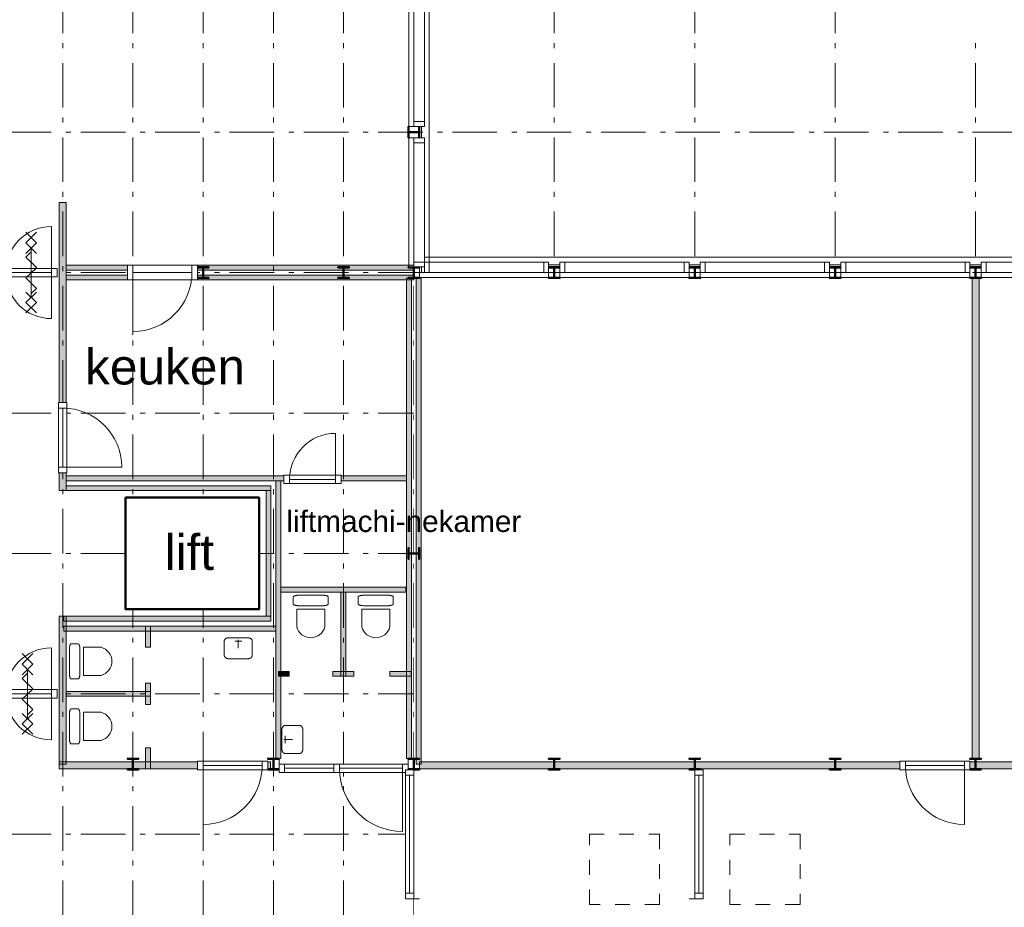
# Model space of a CAD drawing. Header units: millimetres. Extents: x -25849 to 35600, y -19165 to 63250.
# Tile 5 of 10: x -5663 to 8359, y -4640 to 8002. Entities that reach past the tile are written whole.
import ezdxf

# ---------------------------------------------------------------- set-up
doc = ezdxf.new("R2010")
doc.units = ezdxf.units.MM
doc.header["$LTSCALE"] = 1016
doc.linetypes.add('STYLE_01', pattern=[0.41664, 0.20828, -0.20836])
doc.linetypes.add('STYLE_06', pattern=[1.04164, 0.625, -0.20828, 0.06943, -0.13893])
for name, color, linetype, lineweight in [('Binnenpuien', 47, 'Continuous', 18), ('Binnenwanden', 7, 'Continuous', 13), ('Geen', 7, 'Continuous', 18), ('Gevelpui', 8, 'Continuous', 18), ('Liftinstallaties', 7, 'Continuous', 50), ('Lokaalnummers', 7, 'Continuous', 13), ('Sanitair', 160, 'Continuous', 18), ('Staalconstructie', 7, 'Continuous', 18), ('Tekst', 7, 'Continuous', 18)]:
    doc.layers.add(name, color=color, linetype=linetype, lineweight=lineweight)
doc.styles.add('Arial', font='Arial')

# ---------------------------------------------------------------- blocks, each defined once
blk = doc.blocks.new('IPE 160')
at = {"color": 7, "linetype": 'Continuous', "lineweight": 35}
blk.add_wipeout([(5, 80), (80, 80), (80, 70), (15, 70), (15, 70), (15, 70), (14, 70), (14, 70), (14, 70), (14, 70), (13, 70), (13, 70), (13, 70), (13, 70), (12, 70), (12, 70), (12, 69), (12, 69), (11, 69), (11, 69), (11, 69), (11, 69), (11, 69), (10, 69), (10, 69), (10, 69), (10, 68), (9, 68), (9, 68), (9, 68), (9, 68), (9, 68), (8, 68), (8, 67), (8, 67), (8, 67), (8, 67), (8, 67), (7, 67), (7, 66), (7, 66), (7, 66), (7, 66), (7, 66), (7, 65), (6, 65), (6, 65), (6, 65), (6, 64), (6, 64), (6, 64), (6, 64), (6, 64), (6, 63), (6, 63), (5, 63), (5, 63), (5, 62), (5, 62), (5, 62), (5, 62), (5, 61), (5, 61), (5, 61), (5, 61), (5, 60), (5, 60), (5, 60), (5, 0), (5, -60), (5, -60), (5, -60), (5, -61), (5, -61), (5, -61), (5, -61), (5, -62), (5, -62), (5, -62), (5, -62), (5, -63), (5, -63), (6, -63), (6, -63), (6, -64), (6, -64), (6, -64), (6, -64), (6, -64), (6, -65), (6, -65), (6, -65), (7, -65), (7, -66), (7, -66), (7, -66), (7, -66), (7, -66), (7, -67), (8, -67), (8, -67), (8, -67), (8, -67), (8, -67), (8, -68), (9, -68), (9, -68), (9, -68), (9, -68), (9, -68), (10, -68), (10, -69), (10, -69), (10, -69), (11, -69), (11, -69), (11, -69), (11, -69), (11, -69), (12, -69), (12, -69), (12, -70), (12, -70), (13, -70), (13, -70), (13, -70), (13, -70), (14, -70), (14, -70), (14, -70), (14, -70), (15, -70), (15, -70), (15, -70), (80, -70), (80, -80), (-80, -80), (-80, -70), (-15, -70), (-15, -70), (-15, -70), (-14, -70), (-14, -70), (-14, -70), (-14, -70), (-13, -70), (-13, -70), (-13, -70), (-13, -70), (-12, -70), (-12, -70), (-12, -69), (-12, -69), (-11, -69), (-11, -69), (-11, -69), (-11, -69), (-11, -69), (-10, -69), (-10, -69), (-10, -69), (-10, -68), (-9, -68), (-9, -68), (-9, -68), (-9, -68), (-9, -68), (-8, -68), (-8, -67), (-8, -67), (-8, -67), (-8, -67), (-8, -67), (-7, -67), (-7, -66), (-7, -66), (-7, -66), (-7, -66), (-7, -66), (-7, -65), (-6, -65), (-6, -65), (-6, -65), (-6, -64), (-6, -64), (-6, -64), (-6, -64), (-6, -64), (-6, -63), (-6, -63), (-5, -63), (-5, -63), (-5, -62), (-5, -62), (-5, -62), (-5, -62), (-5, -61), (-5, -61), (-5, -61), (-5, -61), (-5, -60), (-5, -60), (-5, -60), (-5, 0), (-5, 60), (-5, 60), (-5, 60), (-5, 61), (-5, 61), (-5, 61), (-5, 61), (-5, 62), (-5, 62), (-5, 62), (-5, 62), (-5, 63), (-5, 63), (-6, 63), (-6, 63), (-6, 64), (-6, 64), (-6, 64), (-6, 64), (-6, 64), (-6, 65), (-6, 65), (-6, 65), (-7, 65), (-7, 66), (-7, 66), (-7, 66), (-7, 66), (-7, 66), (-7, 67), (-8, 67), (-8, 67), (-8, 67), (-8, 67), (-8, 67), (-8, 68), (-9, 68), (-9, 68), (-9, 68), (-9, 68), (-9, 68), (-10, 68), (-10, 69), (-10, 69), (-10, 69), (-11, 69), (-11, 69), (-11, 69), (-11, 69), (-11, 69), (-12, 69), (-12, 69), (-12, 70), (-12, 70), (-13, 70), (-13, 70), (-13, 70), (-13, 70), (-14, 70), (-14, 70), (-14, 70), (-14, 70), (-15, 70), (-15, 70), (-15, 70), (-80, 70), (-80, 80), (-5, 80)], dxfattribs=at).dxf.layer = 'Staalconstructie'
at = {"layer": 'Staalconstructie', "color": 7, "linetype": 'Continuous', "lineweight": 35, "flags": 128}
blk.add_lwpolyline([(5, 80), (80, 80), (80, 70), (15, 70, 0.414214), (5, 60), (5, -60, 0.414214), (15, -70), (80, -70), (80, -80), (-80, -80), (-80, -70), (-15, -70, 0.414214), (-5, -60), (-5, 60, 0.414214), (-15, 70), (-80, 70), (-80, 80), (-5, 80)], format="xyb", close=True, dxfattribs=at)
blk = doc.blocks.new('Gevelpui 2000')
at = {"layer": 'Gevelpui', "color": 7, "lineweight": 5}
blk.add_line((-110, 1000), (-110, -1000), dxfattribs=at)
at = {"color": 7, "lineweight": 5}
blk.add_wipeout([(0, 920), (70, 920), (70, -920), (0, -920)], dxfattribs=at).dxf.layer = 'Gevelpui'
at = {"layer": 'Gevelpui', "color": 7, "lineweight": 5}
blk.add_lwpolyline([(0, 920), (70, 920), (70, -920), (0, -920)], close=True, dxfattribs=at)
at = {"color": 7, "lineweight": 13}
blk.add_wipeout([(-150, 920), (0, 920), (0, -920), (-150, -920)], dxfattribs=at).dxf.layer = 'Gevelpui'
at = {"layer": 'Gevelpui', "color": 7, "lineweight": 13}
blk.add_lwpolyline([(-150, 920), (0, 920), (0, -920), (-150, -920)], close=True, dxfattribs=at)
at = {"color": 7, "lineweight": 13}
for points in [[(-150, 920), (0, 920), (0, 850), (-150, 850)], [(-150, -850), (0, -850), (0, -920), (-150, -920)]]:
    blk.add_wipeout(points, dxfattribs=at).dxf.layer = 'Gevelpui'
at = {"layer": 'Gevelpui', "color": 7, "lineweight": 5}
blk.add_line((-220, 1000), (-220, -1000), dxfattribs=at)
at = {"layer": 'Gevelpui', "color": 7, "lineweight": 13}
for points in [[(-150, 920), (0, 920), (0, 850), (-150, 850)], [(-150, -850), (0, -850), (0, -920), (-150, -920)]]:
    blk.add_lwpolyline(points, close=True, dxfattribs=at)
blk = doc.blocks.new('Binnendeur 815')
blk.add_wipeout([(80, 0), (80, 16), (81, 32), (82, 48), (83, 64), (85, 80), (87, 96), (90, 112), (93, 128), (96, 144), (100, 159), (104, 175), (108, 190), (113, 205), (118, 221), (124, 236), (130, 251), (136, 265), (143, 280), (150, 294), (157, 309), (165, 323), (173, 337), (182, 350), (190, 364), (199, 377), (209, 390), (219, 403), (229, 416), (239, 428), (250, 440), (261, 452), (272, 463), (283, 474), (295, 485), (307, 496), (319, 506), (332, 516), (345, 526), (358, 536), (371, 545), (385, 553), (398, 562), (412, 570), (426, 578), (441, 585), (455, 592), (470, 599), (484, 605), (499, 611), (514, 617), (530, 622), (545, 627), (560, 631), (576, 635), (591, 639), (607, 642), (623, 645), (639, 648), (655, 650), (671, 652), (687, 653), (703, 654), (719, 655), (735, 655), (735, 0)]).dxf.layer = 'Binnenpuien'
at = {"layer": 'Binnenpuien'}
blk.add_arc((735, 0), 655, 90, 180, dxfattribs=at)
blk.add_wipeout([(0, 60), (815, 60), (815, -60), (0, -60)]).dxf.layer = 'Binnenpuien'
blk.add_lwpolyline([(0, 60), (815, 60), (815, -60), (0, -60)], close=True, dxfattribs=at)
blk.add_wipeout([(735, 60), (815, 60), (815, -60), (735, -60)]).dxf.layer = 'Binnenpuien'
for p, q in [((735, 0), (735, 655)), ((80, 0), (735, 0))]:
    blk.add_line(p, q, dxfattribs=at)
blk.add_lwpolyline([(735, 60), (815, 60), (815, -60), (735, -60)], close=True, dxfattribs=at)
blk.add_wipeout([(0, 60), (80, 60), (80, -60), (0, -60)]).dxf.layer = 'Binnenpuien'
blk.add_lwpolyline([(0, 60), (80, 60), (80, -60), (0, -60)], close=True, dxfattribs=at)
blk = doc.blocks.new('Binnenpui 2000 deur')
at = {"layer": 'Binnenpuien'}
blk.add_arc((1840, -20), 900, 90, 180, dxfattribs=at)
blk.add_wipeout([(80, 40), (1920, 40), (1920, -80), (80, -80)]).dxf.layer = 'Binnenpuien'
blk.add_lwpolyline([(80, 40), (1920, 40), (1920, -80), (80, -80)], close=True, dxfattribs=at)
for points in [[(80, 40), (160, 40), (160, -80), (80, -80)], [(1840, 40), (1920, 40), (1920, -80), (1840, -80)]]:
    blk.add_wipeout(points).dxf.layer = 'Binnenpuien'
for p, q in [((1840, -20), (1840, 880)), ((80, -80), (80, -160)), ((160, -20), (1840, -20)), ((1920, -80), (1920, -160))]:
    blk.add_line(p, q, dxfattribs=at)
for points in [[(80, 40), (160, 40), (160, -80), (80, -80)], [(1840, 40), (1920, 40), (1920, -80), (1840, -80)]]:
    blk.add_lwpolyline(points, close=True, dxfattribs=at)
blk.add_wipeout([(860, 40), (940, 40), (940, -80), (860, -80)]).dxf.layer = 'Binnenpuien'
blk.add_lwpolyline([(860, 40), (940, 40), (940, -80), (860, -80)], close=True, dxfattribs=at)
blk = doc.blocks.new('Dranger')
at = {"layer": 'Binnenpuien', "color": 7, "lineweight": 13}
for p, q in [((-74.246212, 425.260423), (74.246212, 573.752847)), ((74.246212, 425.260423), (-74.246212, 573.752847)), ((74.246212, 272.894754), (-74.246212, 421.387179)), ((-74.246212, 272.894754), (74.246212, 421.387179)), ((-74.246212, 220.394754), (0, 294.640966)), ((0, -351.82873), (0, 347.140966)), ((74.246212, 71.90233), (-74.246212, 220.394754)), ((-74.246212, -76.590094), (74.246212, 71.90233)), ((74.246212, -225.082518), (-74.246212, -76.590094)), ((74.246212, -426.074942), (-74.246212, -277.582518)), ((-74.246212, -426.074942), (74.246212, -277.582518)), ((0, -299.32873), (74.246212, -225.082518)), ((-74.246212, -573.752847), (74.246212, -425.260423)), ((74.246212, -573.752847), (-74.246212, -425.260423))]:
    blk.add_line(p, q, dxfattribs=at)
blk = doc.blocks.new('Binnendeur 1000')
at = {"layer": 'Binnenpuien'}
blk.add_arc((920, 0), 840, 90, 180, dxfattribs=at)
blk.add_wipeout([(0, 60), (1000, 60), (1000, -60), (0, -60)]).dxf.layer = 'Binnenpuien'
blk.add_lwpolyline([(0, 60), (1000, 60), (1000, -60), (0, -60)], close=True, dxfattribs=at)
blk.add_wipeout([(920, 60), (1000, 60), (1000, -60), (920, -60)]).dxf.layer = 'Binnenpuien'
for p, q in [((920, 0), (920, 840)), ((80, 0), (920, 0))]:
    blk.add_line(p, q, dxfattribs=at)
blk.add_lwpolyline([(920, 60), (1000, 60), (1000, -60), (920, -60)], close=True, dxfattribs=at)
blk.add_wipeout([(0, 60), (80, 60), (80, -60), (0, -60)]).dxf.layer = 'Binnenpuien'
blk.add_lwpolyline([(0, 60), (80, 60), (80, -60), (0, -60)], close=True, dxfattribs=at)
blk = doc.blocks.new('Binnenpui 2000')
blk.add_wipeout([(80, 40), (1920, 40), (1920, -80), (80, -80)]).dxf.layer = 'Binnenpuien'
at = {"layer": 'Binnenpuien'}
blk.add_lwpolyline([(80, 40), (1920, 40), (1920, -80), (80, -80)], close=True, dxfattribs=at)
for points in [[(80, 40), (160, 40), (160, -80), (80, -80)], [(1840, 40), (1920, 40), (1920, -80), (1840, -80)]]:
    blk.add_wipeout(points).dxf.layer = 'Binnenpuien'
for p, q in [((80, -80), (80, -160)), ((160, -20), (1840, -20)), ((1920, -80), (1920, -160))]:
    blk.add_line(p, q, dxfattribs=at)
for points in [[(80, 40), (160, 40), (160, -80), (80, -80)], [(1840, 40), (1920, 40), (1920, -80), (1840, -80)]]:
    blk.add_lwpolyline(points, close=True, dxfattribs=at)
blk = doc.blocks.new('WC')
blk.add_wipeout([(167, 150), (169, 150), (171, 150), (173, 150), (175, 150), (177, 150), (179, 150), (181, 150), (183, 150), (185, 149), (187, 149), (189, 149), (191, 149), (193, 149), (195, 149), (197, 148), (199, 148), (200, 148), (202, 148), (204, 147), (206, 147), (208, 147), (210, 146), (211, 146), (213, 146), (215, 145), (216, 145), (218, 145), (220, 144), (221, 144), (223, 144), (224, 143), (226, 143), (227, 142), (228, 142), (230, 141), (231, 141), (232, 140), (234, 140), (235, 139), (236, 139), (237, 138), (238, 138), (239, 137), (240, 137), (241, 136), (242, 136), (243, 135), (244, 135), (244, 134), (245, 133), (246, 133), (246, 132), (247, 132), (248, 131), (248, 130), (248, 130), (249, 129), (249, 129), (249, 128), (250, 127), (250, 127), (250, 126), (250, 126), (250, 125), (250, 25), (250, 24), (250, 24), (250, 23), (250, 23), (249, 22), (249, 21), (249, 21), (248, 20), (248, 20), (248, 19), (247, 18), (246, 18), (246, 17), (245, 17), (244, 16), (244, 15), (243, 15), (242, 14), (241, 14), (240, 13), (239, 13), (238, 12), (237, 12), (236, 11), (235, 11), (234, 10), (232, 10), (231, 9), (230, 9), (228, 8), (227, 8), (226, 7), (224, 7), (223, 6), (221, 6), (220, 6), (218, 5), (216, 5), (215, 5), (213, 4), (211, 4), (210, 4), (208, 3), (206, 3), (204, 3), (202, 2), (200, 2), (199, 2), (197, 2), (195, 1), (193, 1), (191, 1), (189, 1), (187, 1), (185, 1), (183, 0), (181, 0), (179, 0), (177, 0), (175, 0), (173, 0), (171, 0), (169, 0), (167, 0), (-167, 0), (-169, 0), (-171, 0), (-173, 0), (-175, 0), (-177, 0), (-179, 0), (-181, 0), (-183, 0), (-185, 1), (-187, 1), (-189, 1), (-191, 1), (-193, 1), (-195, 1), (-197, 2), (-199, 2), (-200, 2), (-202, 2), (-204, 3), (-206, 3), (-208, 3), (-210, 4), (-211, 4), (-213, 4), (-215, 5), (-216, 5), (-218, 5), (-220, 6), (-221, 6), (-223, 6), (-224, 7), (-226, 7), (-227, 8), (-228, 8), (-230, 9), (-231, 9), (-232, 10), (-234, 10), (-235, 11), (-236, 11), (-237, 12), (-238, 12), (-239, 13), (-240, 13), (-241, 14), (-242, 14), (-243, 15), (-244, 15), (-244, 16), (-245, 17), (-246, 17), (-246, 18), (-247, 18), (-248, 19), (-248, 20), (-248, 20), (-249, 21), (-249, 21), (-249, 22), (-250, 23), (-250, 23), (-250, 24), (-250, 24), (-250, 25), (-250, 125), (-250, 126), (-250, 126), (-250, 127), (-250, 127), (-249, 128), (-249, 129), (-249, 129), (-248, 130), (-248, 130), (-248, 131), (-247, 132), (-246, 132), (-246, 133), (-245, 133), (-244, 134), (-244, 135), (-243, 135), (-242, 136), (-241, 136), (-240, 137), (-239, 137), (-238, 138), (-237, 138), (-236, 139), (-235, 139), (-234, 140), (-232, 140), (-231, 141), (-230, 141), (-228, 142), (-227, 142), (-226, 143), (-224, 143), (-223, 144), (-221, 144), (-220, 144), (-218, 145), (-216, 145), (-215, 145), (-213, 146), (-211, 146), (-210, 146), (-208, 147), (-206, 147), (-204, 147), (-202, 148), (-200, 148), (-199, 148), (-197, 148), (-195, 149), (-193, 149), (-191, 149), (-189, 149), (-187, 149), (-185, 149), (-183, 150), (-181, 150), (-179, 150), (-177, 150), (-175, 150), (-173, 150), (-171, 150), (-169, 150), (-167, 150)]).dxf.layer = 'Sanitair'
at = {"layer": 'Sanitair'}
blk.add_open_spline([(167, 150), (189, 150), (228, 143), (250, 132), (250, 125), (250, 75), (250, 25), (250, 18), (228, 7), (189, 0), (167, 0), (0, 0), (-167, 0), (-189, 0), (-228, 7), (-250, 18), (-250, 25), (-250, 75), (-250, 125), (-250, 132), (-228, 143), (-189, 150), (-167, 150), (0, 150), (167, 150)], degree=2, knots=[0, 0, 0, 1, 2, 3, 3, 4, 4, 5, 6, 7, 7, 8, 8, 9, 10, 11, 11, 12, 12, 13, 14, 15, 15, 16, 16, 16], dxfattribs=at)
blk.add_wipeout([(200, 200), (-200, 200), (-200, 450), (-199, 454), (-198, 458), (-197, 462), (-195, 466), (-194, 470), (-192, 474), (-191, 478), (-189, 482), (-187, 486), (-185, 490), (-184, 494), (-182, 498), (-179, 501), (-177, 505), (-175, 509), (-173, 512), (-170, 516), (-168, 519), (-166, 523), (-163, 526), (-160, 530), (-158, 533), (-155, 536), (-152, 539), (-149, 542), (-146, 546), (-143, 549), (-140, 551), (-137, 554), (-133, 557), (-130, 560), (-127, 562), (-123, 565), (-120, 568), (-117, 570), (-113, 572), (-109, 575), (-106, 577), (-102, 579), (-98, 581), (-95, 583), (-91, 585), (-87, 587), (-83, 589), (-79, 590), (-75, 592), (-71, 594), (-67, 595), (-63, 596), (-59, 598), (-55, 599), (-51, 600), (-47, 601), (-42, 602), (-38, 603), (-34, 603), (-30, 604), (-26, 605), (-21, 605), (-17, 605), (-13, 606), (-9, 606), (-4, 606), (0, 606), (4, 606), (9, 606), (13, 606), (17, 605), (21, 605), (26, 605), (30, 604), (34, 603), (38, 603), (42, 602), (47, 601), (51, 600), (55, 599), (59, 598), (63, 596), (67, 595), (71, 594), (75, 592), (79, 590), (83, 589), (87, 587), (91, 585), (95, 583), (98, 581), (102, 579), (106, 577), (109, 575), (113, 572), (117, 570), (120, 568), (123, 565), (127, 562), (130, 560), (133, 557), (137, 554), (140, 551), (143, 549), (146, 546), (149, 542), (152, 539), (155, 536), (158, 533), (160, 530), (163, 526), (166, 523), (168, 519), (170, 516), (173, 512), (175, 509), (177, 505), (179, 501), (182, 498), (184, 494), (185, 490), (187, 486), (189, 482), (191, 478), (192, 474), (194, 470), (195, 466), (197, 462), (198, 458), (199, 454), (200, 450)]).dxf.layer = 'Sanitair'
at = {"layer": 'Sanitair', "flags": 128}
blk.add_lwpolyline([(200, 200), (-200, 200), (-200, 450, -0.344151), (0, 606, -0.344151), (200, 450)], format="xyb", close=True, dxfattribs=at)
blk = doc.blocks.new('Binnendeur 1000 m210')
blk.add_wipeout([(80, 0), (80, 21), (81, 41), (82, 62), (84, 82), (86, 103), (89, 123), (92, 144), (96, 164), (100, 184), (105, 204), (110, 224), (116, 244), (122, 263), (129, 283), (136, 302), (144, 321), (152, 340), (161, 359), (170, 378), (179, 396), (189, 414), (200, 432), (210, 449), (222, 467), (233, 484), (245, 500), (258, 517), (271, 533), (284, 549), (298, 564), (312, 579), (326, 594), (341, 608), (356, 622), (371, 636), (387, 649), (403, 662), (420, 675), (436, 687), (453, 698), (471, 710), (488, 720), (506, 731), (524, 741), (542, 750), (561, 759), (580, 768), (599, 776), (618, 784), (637, 791), (657, 798), (676, 804), (696, 810), (716, 815), (736, 820), (756, 824), (776, 828), (797, 831), (817, 834), (838, 836), (858, 838), (879, 839), (899, 840), (920, 840), (920, 0)]).dxf.layer = 'Binnenpuien'
at = {"layer": 'Binnenpuien'}
blk.add_arc((920, 0), 840, 90, 180, dxfattribs=at)
blk.add_wipeout([(0, 105), (1000, 105), (1000, -105), (0, -105)]).dxf.layer = 'Binnenpuien'
blk.add_lwpolyline([(0, 105), (1000, 105), (1000, -105), (0, -105)], close=True, dxfattribs=at)
for points in [[(0, 105), (80, 105), (80, -105), (0, -105)], [(920, 105), (1000, 105), (1000, -105), (920, -105)]]:
    blk.add_wipeout(points).dxf.layer = 'Binnenpuien'
for p, q in [((920, 45), (920, 885)), ((80, 0), (920, 0))]:
    blk.add_line(p, q, dxfattribs=at)
for points in [[(0, 105), (80, 105), (80, -105), (0, -105)], [(920, 105), (1000, 105), (1000, -105), (920, -105)]]:
    blk.add_lwpolyline(points, close=True, dxfattribs=at)
blk = doc.blocks.new('Fonteintje')
blk.add_wipeout([(133, 0), (135, 0), (137, 0), (138, 0), (140, 0), (141, 0), (143, -1), (145, -1), (146, -1), (148, -1), (150, -1), (151, -2), (153, -2), (154, -3), (156, -3), (157, -3), (159, -4), (160, -4), (162, -5), (163, -5), (165, -6), (166, -6), (168, -7), (169, -8), (170, -8), (172, -9), (173, -10), (174, -11), (176, -11), (177, -12), (178, -13), (179, -14), (180, -15), (182, -16), (183, -16), (184, -17), (185, -18), (186, -19), (187, -20), (188, -21), (189, -22), (190, -23), (191, -24), (191, -25), (192, -26), (193, -28), (194, -29), (194, -30), (195, -31), (196, -32), (196, -33), (197, -34), (197, -35), (198, -37), (198, -38), (198, -39), (199, -40), (199, -41), (199, -43), (199, -44), (200, -45), (200, -46), (200, -48), (200, -49), (200, -50), (200, -250), (200, -251), (200, -252), (200, -254), (200, -255), (199, -256), (199, -257), (199, -259), (199, -260), (198, -261), (198, -262), (198, -263), (197, -265), (197, -266), (196, -267), (196, -268), (195, -269), (194, -270), (194, -271), (193, -272), (192, -274), (191, -275), (191, -276), (190, -277), (189, -278), (188, -279), (187, -280), (186, -281), (185, -282), (184, -283), (183, -284), (182, -284), (180, -285), (179, -286), (178, -287), (177, -288), (176, -289), (174, -289), (173, -290), (172, -291), (170, -292), (169, -292), (168, -293), (166, -294), (165, -294), (163, -295), (162, -295), (160, -296), (159, -296), (157, -297), (156, -297), (154, -297), (153, -298), (151, -298), (150, -299), (148, -299), (146, -299), (145, -299), (143, -299), (141, -300), (140, -300), (138, -300), (137, -300), (135, -300), (133, -300), (-133, -300), (-135, -300), (-137, -300), (-138, -300), (-140, -300), (-141, -300), (-143, -299), (-145, -299), (-146, -299), (-148, -299), (-150, -299), (-151, -298), (-153, -298), (-154, -297), (-156, -297), (-157, -297), (-159, -296), (-160, -296), (-162, -295), (-163, -295), (-165, -294), (-166, -294), (-168, -293), (-169, -292), (-170, -292), (-172, -291), (-173, -290), (-174, -289), (-176, -289), (-177, -288), (-178, -287), (-179, -286), (-180, -285), (-182, -284), (-183, -284), (-184, -283), (-185, -282), (-186, -281), (-187, -280), (-188, -279), (-189, -278), (-190, -277), (-191, -276), (-191, -275), (-192, -274), (-193, -272), (-194, -271), (-194, -270), (-195, -269), (-196, -268), (-196, -267), (-197, -266), (-197, -265), (-198, -263), (-198, -262), (-198, -261), (-199, -260), (-199, -259), (-199, -257), (-199, -256), (-200, -255), (-200, -254), (-200, -252), (-200, -251), (-200, -250), (-200, -50), (-200, -49), (-200, -48), (-200, -46), (-200, -45), (-199, -44), (-199, -43), (-199, -41), (-199, -40), (-198, -39), (-198, -38), (-198, -37), (-197, -35), (-197, -34), (-196, -33), (-196, -32), (-195, -31), (-194, -30), (-194, -29), (-193, -28), (-192, -26), (-191, -25), (-191, -24), (-190, -23), (-189, -22), (-188, -21), (-187, -20), (-186, -19), (-185, -18), (-184, -17), (-183, -16), (-182, -16), (-180, -15), (-179, -14), (-178, -13), (-177, -12), (-176, -11), (-174, -11), (-173, -10), (-172, -9), (-170, -8), (-169, -8), (-168, -7), (-166, -6), (-165, -6), (-163, -5), (-162, -5), (-160, -4), (-159, -4), (-157, -3), (-156, -3), (-154, -3), (-153, -2), (-151, -2), (-150, -1), (-148, -1), (-146, -1), (-145, -1), (-143, -1), (-141, 0), (-140, 0), (-138, 0), (-137, 0), (-135, 0), (-133, 0)]).dxf.layer = 'Sanitair'
at = {"layer": 'Sanitair'}
for p, q in [((50, -50), (-50, -50)), ((0, -30), (0, -150))]:
    blk.add_line(p, q, dxfattribs=at)
blk.add_open_spline([(133, 0), (151, 0), (182, -13), (200, -37), (200, -50), (200, -150), (200, -250), (200, -263), (182, -287), (151, -300), (133, -300), (0, -300), (-133, -300), (-151, -300), (-182, -287), (-200, -263), (-200, -250), (-200, -150), (-200, -50), (-200, -37), (-182, -13), (-151, 0), (-133, 0), (0, 0), (133, 0)], degree=2, knots=[0, 0, 0, 1, 2, 3, 3, 4, 4, 5, 6, 7, 7, 8, 8, 9, 10, 11, 11, 12, 12, 13, 14, 15, 15, 16, 16, 16], dxfattribs=at)
blk = doc.blocks.new('Groep-17')
at = {"layer": 'Binnenwanden', "linetype": 'Continuous', "lineweight": 0}
for points in [[(-1090, -150), (-1020, -150), (-1020, -1350), (-1090, -1350)], [(-1975, -1280), (-1825, -1280), (-1825, -1350), (-1975, -1350)], [(-1205, -1280), (-905, -1280), (-905, -1350), (-1205, -1350)], [(-390, -1280), (-90, -1280), (-90, -1350), (-390, -1350)]]:
    blk.add_hatch(color=7, dxfattribs=at).paths.add_polyline_path(points)
at = {"layer": 'Binnenwanden'}
for points in [[(-1090, -150), (-1020, -150), (-1020, -1350), (-1090, -1350)], [(-1975, -1280), (-1825, -1280), (-1825, -1350), (-1975, -1350)], [(-1205, -1280), (-905, -1280), (-905, -1350), (-1205, -1350)], [(-390, -1280), (-90, -1280), (-90, -1350), (-390, -1350)]]:
    blk.add_lwpolyline(points, close=True, dxfattribs=at)
at = {"layer": 'Lokaalnummers', "color": 7, "xscale": -1, "rotation": 90}
blk.add_blockref('Fonteintje', (-1930, -2250), dxfattribs=at)
at = {"layer": 'Sanitair', "color": 7, "rotation": 180}
blk.add_blockref('WC', (-1518, -195), dxfattribs=at)
at = {"layer": 'Sanitair', "color": 7, "xscale": -1, "rotation": 180}
blk.add_blockref('WC', (-592, -195), dxfattribs=at)

msp = doc.modelspace()

# ---------------------------------------------------------------- hatches: boundary and pattern name
at = {"layer": 'Binnenwanden', "linetype": 'Continuous', "lineweight": 0}
for points in [[(-5100, 5400), (-5000, 5400), (-5000, 1295), (-5100, 1295)], [(-5000, 1505), (-155, 1505), (-155, 1435), (-5000, 1435)], [(-5000, 1365), (-2085, 1365), (-2085, 1295), (-5000, 1295)], [(-2155, 1295), (-2085, 1295), (-2085, -495), (-2155, -495)], [(-5100, -495), (-5000, -495), (-5000, -2600), (-5100, -2600)], [(-5035, -495), (-2085, -495), (-2085, -565), (-5035, -565)], [(-5035, -635), (-2015, -635), (-2015, -705), (-5035, -705)], [(-3870, -635), (-3800, -635), (-3800, -935), (-3870, -935)], [(-3870, -1450), (-3800, -1450), (-3800, -1750), (-3870, -1750)], [(-5000, -1565), (-3800, -1565), (-3800, -1635), (-5000, -1635)], [(-3870, -2370), (-3800, -2370), (-3800, -2670), (-3870, -2670)]]:
    msp.add_hatch(color=7, dxfattribs=at).paths.add_polyline_path(points)

# ---------------------------------------------------------------- linework, layer by layer
at = {"layer": 'Binnenwanden'}
for points in [[(-5100, 5400), (-5000, 5400), (-5000, 1295), (-5100, 1295)], [(-5000, 1505), (-155, 1505), (-155, 1435), (-5000, 1435)], [(-5000, 1365), (-2085, 1365), (-2085, 1295), (-5000, 1295)], [(-2155, 1295), (-2085, 1295), (-2085, -495), (-2155, -495)], [(-5100, -495), (-5000, -495), (-5000, -2600), (-5100, -2600)], [(-5035, -495), (-2085, -495), (-2085, -565), (-5035, -565)], [(-5035, -635), (-2015, -635), (-2015, -705), (-5035, -705)], [(-3870, -635), (-3800, -635), (-3800, -935), (-3870, -935)], [(-3870, -1450), (-3800, -1450), (-3800, -1750), (-3870, -1750)], [(-5000, -1565), (-3800, -1565), (-3800, -1635), (-5000, -1635)], [(-3870, -2370), (-3800, -2370), (-3800, -2670), (-3870, -2670)]]:
    msp.add_lwpolyline(points, close=True, dxfattribs=at)
at = {"layer": 'Geen', "color": 1, "linetype": 'STYLE_06', "lineweight": 13}
for p, q in [((-5050, -18650), (-5050, 63250)), ((-4050, -18650), (-4050, 63250)), ((-3050, -18650), (-3050, 63250)), ((-2050, -18650), (-2050, 63250)), ((-1050, -18650), (-1050, 63250)), ((-50, -18650), (-50, 63250)), ((1950, -18650), (1950, 63250)), ((3950, -18650), (3950, 63250)), ((5950, -18650), (5950, 63250)), ((7950, -18650), (7950, 7800)), ((-24900, 6400), (35600, 6400)), ((-24900, 4400), (35600, 4400)), ((-24900, 2400), (35600, 2400)), ((-24900, 400), (35600, 400)), ((-24900, -1600), (35600, -1600)), ((-24900, -3600), (35600, -3600))]:
    msp.add_line(p, q, dxfattribs=at)

# ---------------------------------------------------------------- block references
at = {"layer": 'Lokaalnummers', "color": 7}
msp.add_blockref('Fonteintje', (-2550, -800), dxfattribs=at)

# ---------------------------------------------------------------- texts
at = {"layer": 'Tekst', "color": 7, "insert": (-4732, 3056), "char_height": 505.7, "width": 4000, "attachment_point": 4, "line_spacing_factor": 0.966482, "style": 'Arial'}
msp.add_mtext('keuken', dxfattribs=at)

# ---------------------------------------------------------------- next in the draw order: block references
at = {"layer": 'Binnenwanden', "color": 7}
for p in [(-5945, 4400), (-5945, -1600)]:
    msp.add_blockref('Binnendeur 815', p, dxfattribs=at)
at = {"layer": 'Geen', "color": 7, "rotation": -90}
msp.add_blockref('Binnendeur 1000', (-5050, 2550), dxfattribs=at)
at = {"layer": 'Sanitair', "color": 7, "xscale": -1, "rotation": -90}
msp.add_blockref('WC', (-4955, -1137), dxfattribs=at)
at = {"layer": 'Sanitair', "color": 7, "rotation": -90}
msp.add_blockref('WC', (-4955, -2063), dxfattribs=at)
at = {"layer": 'Staalconstructie', "color": 7}
for p in [(-3050, 4400), (-1050, 4400), (-2050, -2600)]:
    msp.add_blockref('IPE 160', p, dxfattribs=at)
at = {"layer": 'Staalconstructie', "color": 7, "rotation": 180}
msp.add_blockref('IPE 160', (-4050, -2600), dxfattribs=at)

# ---------------------------------------------------------------- next in the draw order: wipeouts: each hides what was drawn before it
msp.add_wipeout([(-4155, 1195), (-2255, 1195), (-2255, -395), (-4155, -395)]).dxf.layer = 'Liftinstallaties'
at = {"color": 7, "linetype": 'Continuous', "lineweight": 5}
msp.add_wipeout([(-50, 4320), (31950, 4320), (31950, -6595), (-50, -6595)], dxfattribs=at).dxf.layer = 'Tekst'

# ---------------------------------------------------------------- next in the draw order: hatches: boundary and pattern name
at = {"layer": 'Binnenwanden', "linetype": 'Continuous', "lineweight": 0}
for points in [[(-2015, 1435), (-1945, 1435), (-1945, -2520), (-2015, -2520)], [(-5100, -2570), (-2092, -2570), (-2092, -2670), (-5100, -2670)], [(30, -2570), (14870, -2570), (14870, -2670), (30, -2670)]]:
    msp.add_hatch(color=7, dxfattribs=at).paths.add_polyline_path(points)

# ---------------------------------------------------------------- next in the draw order: linework, layer by layer
at = {"layer": 'Binnenwanden'}
for points in [[(-2015, 1435), (-1945, 1435), (-1945, -2520), (-2015, -2520)], [(-5100, -2570), (-2092, -2570), (-2092, -2670), (-5100, -2670)], [(30, -2570), (14870, -2570), (14870, -2670), (30, -2670)]]:
    msp.add_lwpolyline(points, close=True, dxfattribs=at)
at = {"layer": 'Geen', "linetype": 'STYLE_01'}
for points in [[(2450, -3600), (3450, -3600), (3450, -4600), (2450, -4600)], [(4450, -3600), (5450, -3600), (5450, -4600), (4450, -4600)]]:
    msp.add_lwpolyline(points, close=True, dxfattribs=at)
at = {"layer": 'Liftinstallaties'}
msp.add_lwpolyline([(-4155, 1195), (-2255, 1195), (-2255, -395), (-4155, -395)], close=True, dxfattribs=at)

# ---------------------------------------------------------------- next in the draw order: block references
at = {"layer": 'Binnenpuien', "color": 7, "xscale": -1, "rotation": 180}
for p in [(-5945, 4400), (-5945, -1600)]:
    msp.add_blockref('Binnendeur 815', p, dxfattribs=at)
at = {"layer": 'Staalconstructie', "color": 7}
for p in [(-50, 4400), (1950, 4400), (3950, 4400), (5950, 4400), (7950, 4400)]:
    msp.add_blockref('IPE 160', p, dxfattribs=at)

# ---------------------------------------------------------------- next in the draw order: texts
at = {"layer": 'Tekst', "color": 7, "insert": (-1864, 855), "char_height": 303.44, "width": 1919.27, "attachment_point": 4, "line_spacing_factor": 0.966482, "style": 'Arial'}
msp.add_mtext('liftmachi-nekamer', dxfattribs=at)

# ---------------------------------------------------------------- next in the draw order: block references
at = {"layer": 'Binnenpuien', "color": 7}
for p in [(-5500, 4400), (-5552, -1600)]:
    msp.add_blockref('Dranger', p, dxfattribs=at)
at = {"layer": 'Geen', "color": 7}
msp.add_blockref('Binnendeur 815', (-1900, 1455), dxfattribs=at)
at = {"layer": 'Geen', "color": 7, "rotation": 180}
msp.add_blockref('Binnendeur 1000', (-2130, -2620), dxfattribs=at)
at = {"layer": 'Gevelpui', "color": 7, "rotation": -90}
msp.add_blockref('Gevelpui 2000', (8950, 4400), dxfattribs=at)
at = {"layer": 'Staalconstructie', "color": 7}
for p in [(-50, -2600), (1950, -2600), (3950, -2600), (5950, -2600), (7950, -2600)]:
    msp.add_blockref('IPE 160', p, dxfattribs=at)

# ---------------------------------------------------------------- next in the draw order: wipeouts: each hides what was drawn before it
msp.add_wipeout([(-3600, -11), (-2887, -11), (-2887, 800), (-3600, 800)]).dxf.layer = 'Liftinstallaties'

# ---------------------------------------------------------------- next in the draw order: block references
at = {"layer": 'Geen', "color": 7, "rotation": -90}
msp.add_blockref('Binnenpui 2000', (4030, -2600), dxfattribs=at)
at = {"layer": 'Gevelpui', "color": 7, "rotation": -90}
msp.add_blockref('Gevelpui 2000', (6950, 4400), dxfattribs=at)

# ---------------------------------------------------------------- next in the draw order: texts
at = {"layer": 'Liftinstallaties', "insert": (-3600, 671), "char_height": 505.74, "attachment_point": 1, "line_spacing_factor": 0.966482, "style": 'Arial'}
msp.add_mtext('{\\C7;\\llift}', dxfattribs=at)

# ---------------------------------------------------------------- next in the draw order: hatches: boundary and pattern name
at = {"layer": 'Binnenwanden', "linetype": 'Continuous', "lineweight": 0}
msp.add_hatch(color=7, dxfattribs=at).paths.add_polyline_path([(7900, 4320), (8000, 4320), (8000, -2520), (7900, -2520)])

# ---------------------------------------------------------------- next in the draw order: linework, layer by layer
at = {"layer": 'Binnenwanden'}
msp.add_lwpolyline([(7900, 4320), (8000, 4320), (8000, -2520), (7900, -2520)], close=True, dxfattribs=at)

# ---------------------------------------------------------------- next in the draw order: block references
at = {"layer": 'Gevelpui', "color": 7, "rotation": -90}
msp.add_blockref('Gevelpui 2000', (4950, 4400), dxfattribs=at)

# ---------------------------------------------------------------- next in the draw order: block references
at = {"layer": 'Geen', "color": 7, "xscale": -1, "rotation": 180}
msp.add_blockref('Binnendeur 1000', (6870, -2620), dxfattribs=at)
at = {"layer": 'Gevelpui', "color": 7, "rotation": -90}
msp.add_blockref('Gevelpui 2000', (2950, 4400), dxfattribs=at)

# ---------------------------------------------------------------- next in the draw order: block references
msp.add_blockref('Gevelpui 2000', (950, 4400), dxfattribs=at)

# ---------------------------------------------------------------- next in the draw order: hatches: boundary and pattern name
at = {"layer": 'Binnenwanden', "linetype": 'Continuous', "lineweight": 0}
for points in [[(-155, 4320), (-85, 4320), (-85, -2520), (-155, -2520)], [(-15, 4320), (55, 4320), (55, -2600), (-15, -2600)]]:
    msp.add_hatch(color=7, dxfattribs=at).paths.add_polyline_path(points)

# ---------------------------------------------------------------- next in the draw order: linework, layer by layer
at = {"layer": 'Binnenwanden'}
for points in [[(-155, 4320), (-85, 4320), (-85, -2520), (-155, -2520)], [(-15, 4320), (55, 4320), (55, -2600), (-15, -2600)]]:
    msp.add_lwpolyline(points, close=True, dxfattribs=at)

# ---------------------------------------------------------------- next in the draw order: block references
at = {"layer": 'Gevelpui', "color": 7, "xscale": -1}
msp.add_blockref('Gevelpui 2000', (-50, 5400), dxfattribs=at)

# ---------------------------------------------------------------- next in the draw order: hatches: boundary and pattern name
at = {"layer": 'Binnenwanden', "linetype": 'Continuous', "lineweight": 0}
for points in [[(-5000, 4505), (-50, 4505), (-50, 4435), (-5000, 4435)], [(-5000, 4365), (-50, 4365), (-50, 4295), (-5000, 4295)]]:
    msp.add_hatch(color=7, dxfattribs=at).paths.add_polyline_path(points)

# ---------------------------------------------------------------- next in the draw order: linework, layer by layer
at = {"layer": 'Binnenwanden'}
for points in [[(-5000, 4505), (-50, 4505), (-50, 4435), (-5000, 4435)], [(-5000, 4365), (-50, 4365), (-50, 4295), (-5000, 4295)]]:
    msp.add_lwpolyline(points, close=True, dxfattribs=at)

# ---------------------------------------------------------------- next in the draw order: block references
at = {"layer": 'Binnenwanden', "color": 7, "xscale": -1, "rotation": 180}
msp.add_blockref('Binnenpui 2000 deur', (-2050, -2680), dxfattribs=at)
at = {"layer": 'Staalconstructie', "color": 7, "xscale": -1, "rotation": -90}
msp.add_blockref('IPE 160', (-50, 6400), dxfattribs=at)
at = {"layer": 'Staalconstructie', "color": 7, "rotation": 90}
msp.add_blockref('IPE 160', (-50, 400), dxfattribs=at)

# ---------------------------------------------------------------- next in the draw order: block references
at = {"layer": 'Geen', "color": 7, "xscale": -1, "rotation": 90}
msp.add_blockref('Binnenpui 2000', (-130, -2600), dxfattribs=at)
at = {"layer": 'Gevelpui', "color": 7, "xscale": -1}
msp.add_blockref('Gevelpui 2000', (-50, 7400), dxfattribs=at)
at = {"layer": 'Lokaalnummers', "color": 7}
msp.add_blockref('Groep-17', (0, 0), dxfattribs=at)
at = {"layer": 'Staalconstructie', "color": 7}
msp.add_blockref('IPE 160', (-3050, 4400), dxfattribs=at)

# ---------------------------------------------------------------- next in the draw order: hatches: boundary and pattern name
at = {"layer": 'Binnenwanden', "linetype": 'Continuous', "lineweight": 0}
msp.add_hatch(color=7, dxfattribs=at).paths.add_polyline_path([(-1945, -80), (-165, -80), (-165, -150), (-1945, -150)])

# ---------------------------------------------------------------- next in the draw order: linework, layer by layer
at = {"layer": 'Binnenwanden'}
msp.add_lwpolyline([(-1945, -80), (-165, -80), (-165, -150), (-1945, -150)], close=True, dxfattribs=at)

# ---------------------------------------------------------------- next in the draw order: block references
at = {"layer": 'Geen', "color": 7, "rotation": 180}
msp.add_blockref('Binnendeur 1000 m210', (-3130, 4400), dxfattribs=at)

doc.saveas('drawing.dxf')
